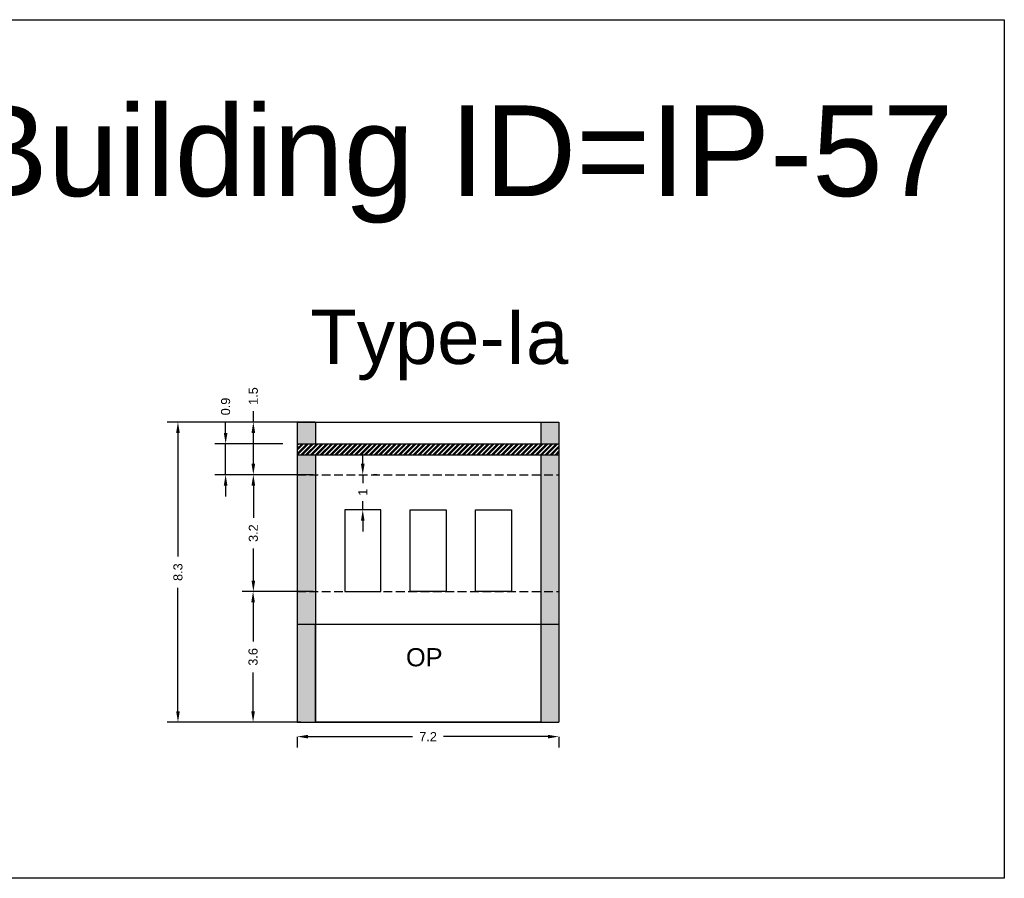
# Model space of a CAD drawing. Header units: metres. Extents: x 3416658 to 3417184, y -6712896 to -6712690.
# Tile 34 of 58: x 3416968 to 3416996, y -6712896 to -6712872. Entities that reach past the tile are written whole.
import ezdxf

# ---------------------------------------------------------------- set-up
doc = ezdxf.new("R2010")
doc.units = ezdxf.units.M
doc.linetypes.add('ACAD_ISO02W100', pattern=[15, 12, -3])
doc.layers.add('Dotted', color=7, linetype='ACAD_ISO02W100', plot=False)
doc.styles.get("Standard").update_dxf_attribs({"font": 'arial.ttf'})
doc.dimstyles.new('ISO-25', dxfattribs={"dimtxt": 0.25, "dimasz": 0.3, "dimexe": 0.3, "dimexo": 0.4, "dimgap": 0.2, "dimtad": 0, "dimdec": 1, "dimdsep": 46, "dimtxsty": 'Standard', "dimcen": 2.5, "dimadec": 0, "dimazin": 0, "dimtfac": 1, "dimtdec": 1, "dimtmove": 0, "dimatfit": 3, "dimfxl": 1, "dimarcsym": 0})

# ---------------------------------------------------------------- blocks, each defined once
blk = doc.blocks.new('*D507')
at = {"color": 0, "lineweight": -2, "transparency": 16777216}
for p, q in [((3416976.151, -6712887.939), (3416974.535, -6712887.939)), ((3416974.835, -6712888.239), (3416974.835, -6712889.312)), ((3416974.835, -6712891.239), (3416974.835, -6712890.166)), ((3416976.151, -6712891.539), (3416974.535, -6712891.539))]:
    blk.add_line(p, q, dxfattribs=at)
at = {"color": 0, "transparency": 16777216}
for points in [[(3416974.785, -6712888.239), (3416974.885, -6712888.239), (3416974.835, -6712887.939)], [(3416974.785, -6712891.239), (3416974.885, -6712891.239), (3416974.835, -6712891.539)]]:
    blk.add_solid(points, dxfattribs=at)
at = {"layer": 'Defpoints', "color": 0, "transparency": 16777216}
for p in [(3416974.835, -6712887.939), (3416976.551, -6712887.939), (3416976.551, -6712891.539)]:
    blk.add_point(p, dxfattribs=at)
at = {"color": 0, "transparency": 16777216, "insert": (3416974.835, -6712889.739), "char_height": 0.25, "attachment_point": 5, "rotation": 90}
blk.add_mtext('3.6', dxfattribs=at)
blk = doc.blocks.new('*D508')
at = {"color": 0, "lineweight": -2, "transparency": 16777216}
for p, q in [((3416976.489, -6712884.719), (3416974.542, -6712884.719)), ((3416974.842, -6712885.019), (3416974.842, -6712885.903)), ((3416974.842, -6712887.639), (3416974.842, -6712886.755)), ((3416976.489, -6712887.939), (3416974.542, -6712887.939))]:
    blk.add_line(p, q, dxfattribs=at)
at = {"color": 0, "transparency": 16777216}
for points in [[(3416974.792, -6712885.019), (3416974.892, -6712885.019), (3416974.842, -6712884.719)], [(3416974.792, -6712887.639), (3416974.892, -6712887.639), (3416974.842, -6712887.939)]]:
    blk.add_solid(points, dxfattribs=at)
at = {"layer": 'Defpoints', "color": 0, "transparency": 16777216}
for p in [(3416974.842, -6712884.719), (3416976.889, -6712884.719), (3416976.889, -6712887.939)]:
    blk.add_point(p, dxfattribs=at)
at = {"color": 0, "transparency": 16777216, "insert": (3416974.842, -6712886.329), "char_height": 0.25, "attachment_point": 5, "rotation": 90}
blk.add_mtext('3.2', dxfattribs=at)
blk = doc.blocks.new('*D509')
at = {"color": 0, "lineweight": -2, "transparency": 16777216}
for p, q in [((3416977.856, -6712884.419), (3416977.856, -6712884.119)), ((3416977.856, -6712884.719), (3416977.856, -6712884.956)), ((3416978.256, -6712884.719), (3416978.156, -6712884.719)), ((3416977.856, -6712885.684), (3416977.856, -6712885.448)), ((3416978.256, -6712885.684), (3416978.156, -6712885.684)), ((3416977.856, -6712885.984), (3416977.856, -6712886.284))]:
    blk.add_line(p, q, dxfattribs=at)
at = {"color": 0, "transparency": 16777216}
for points in [[(3416977.806, -6712884.419), (3416977.906, -6712884.419), (3416977.856, -6712884.719)], [(3416977.806, -6712885.984), (3416977.906, -6712885.984), (3416977.856, -6712885.684)]]:
    blk.add_solid(points, dxfattribs=at)
at = {"layer": 'Defpoints', "color": 0, "transparency": 16777216}
for p in [(3416977.856, -6712884.719), (3416977.856, -6712884.719), (3416977.856, -6712885.684)]:
    blk.add_point(p, dxfattribs=at)
at = {"color": 0, "transparency": 16777216, "insert": (3416977.856, -6712885.202), "char_height": 0.25, "attachment_point": 5, "rotation": 90}
blk.add_mtext('1', dxfattribs=at)
blk = doc.blocks.new('*D510')
at = {"color": 0, "lineweight": -2, "transparency": 16777216}
for p, q in [((3416974.842, -6712883.269), (3416974.842, -6712882.969)), ((3416976.151, -6712883.269), (3416974.542, -6712883.269)), ((3416974.842, -6712884.419), (3416974.842, -6712883.569)), ((3416975.651, -6712884.719), (3416974.542, -6712884.719))]:
    blk.add_line(p, q, dxfattribs=at)
at = {"color": 0, "transparency": 16777216}
for points in [[(3416974.792, -6712883.569), (3416974.892, -6712883.569), (3416974.842, -6712883.269)], [(3416974.792, -6712884.419), (3416974.892, -6712884.419), (3416974.842, -6712884.719)]]:
    blk.add_solid(points, dxfattribs=at)
at = {"layer": 'Defpoints', "color": 0, "transparency": 16777216}
for p in [(3416974.842, -6712883.269), (3416976.551, -6712883.269), (3416976.051, -6712884.719)]:
    blk.add_point(p, dxfattribs=at)
at = {"color": 0, "transparency": 16777216, "insert": (3416974.842, -6712882.552), "char_height": 0.25, "attachment_point": 5, "rotation": 90}
blk.add_mtext('1.5', dxfattribs=at)
blk = doc.blocks.new('*D511')
at = {"color": 0, "lineweight": -2, "transparency": 16777216}
for p, q in [((3416974.078, -6712883.569), (3416974.078, -6712883.269)), ((3416975.651, -6712883.869), (3416973.778, -6712883.869)), ((3416974.078, -6712884.719), (3416974.078, -6712883.869)), ((3416975.651, -6712884.719), (3416973.778, -6712884.719)), ((3416974.078, -6712885.019), (3416974.078, -6712885.319))]:
    blk.add_line(p, q, dxfattribs=at)
at = {"color": 0, "transparency": 16777216}
for points in [[(3416974.028, -6712883.569), (3416974.128, -6712883.569), (3416974.078, -6712883.869)], [(3416974.028, -6712885.019), (3416974.128, -6712885.019), (3416974.078, -6712884.719)]]:
    blk.add_solid(points, dxfattribs=at)
at = {"layer": 'Defpoints', "color": 0, "transparency": 16777216}
for p in [(3416974.078, -6712883.869), (3416976.051, -6712883.869), (3416976.051, -6712884.719)]:
    blk.add_point(p, dxfattribs=at)
at = {"color": 0, "transparency": 16777216, "insert": (3416974.078, -6712882.841), "char_height": 0.25, "attachment_point": 5, "rotation": 90}
blk.add_mtext('0.9', dxfattribs=at)
blk = doc.blocks.new('*D512')
at = {"color": 0, "lineweight": -2, "transparency": 16777216}
for p, q in [((3416976.544, -6712883.269), (3416972.465, -6712883.269)), ((3416972.765, -6712883.569), (3416972.765, -6712886.976)), ((3416972.765, -6712891.239), (3416972.765, -6712887.832)), ((3416975.751, -6712891.539), (3416972.465, -6712891.539))]:
    blk.add_line(p, q, dxfattribs=at)
at = {"color": 0, "transparency": 16777216}
for points in [[(3416972.715, -6712883.569), (3416972.815, -6712883.569), (3416972.765, -6712883.269)], [(3416972.715, -6712891.239), (3416972.815, -6712891.239), (3416972.765, -6712891.539)]]:
    blk.add_solid(points, dxfattribs=at)
at = {"layer": 'Defpoints', "color": 0, "transparency": 16777216}
for p in [(3416972.765, -6712883.269), (3416976.944, -6712883.269), (3416976.151, -6712891.539)]:
    blk.add_point(p, dxfattribs=at)
at = {"color": 0, "transparency": 16777216, "insert": (3416972.765, -6712887.404), "char_height": 0.25, "attachment_point": 5, "rotation": 90}
blk.add_mtext('8.3', dxfattribs=at)
blk = doc.blocks.new('*D513')
at = {"color": 0, "lineweight": -2, "transparency": 16777216}
for p, q in [((3416976.051, -6712891.939), (3416976.051, -6712892.236)), ((3416976.351, -6712891.936), (3416979.231, -6712891.936)), ((3416982.961, -6712891.936), (3416980.082, -6712891.936)), ((3416983.261, -6712891.939), (3416983.261, -6712892.236))]:
    blk.add_line(p, q, dxfattribs=at)
at = {"color": 0, "transparency": 16777216}
for points in [[(3416976.351, -6712891.886), (3416976.351, -6712891.986), (3416976.051, -6712891.936)], [(3416982.961, -6712891.886), (3416982.961, -6712891.986), (3416983.261, -6712891.936)]]:
    blk.add_solid(points, dxfattribs=at)
at = {"layer": 'Defpoints', "color": 0, "transparency": 16777216}
for p in [(3416976.051, -6712891.539), (3416983.261, -6712891.539), (3416983.261, -6712891.936)]:
    blk.add_point(p, dxfattribs=at)
at = {"color": 0, "transparency": 16777216, "insert": (3416979.656, -6712891.936), "char_height": 0.25, "attachment_point": 5}
blk.add_mtext('7.2', dxfattribs=at)

msp = doc.modelspace()

# ---------------------------------------------------------------- hatches: boundary and pattern name
h = msp.add_hatch(color=256)
h.dxf.hatch_style = 1
h.paths.add_polyline_path([(3416983.261, -6712884.719), (3416982.761, -6712884.719), (3416982.761, -6712887.939), (3416983.261, -6712887.939)])
h.paths.add_polyline_path([(3416983.261, -6712887.939), (3416982.761, -6712887.939), (3416982.761, -6712891.539), (3416983.261, -6712891.539)])
h.paths.add_polyline_path([(3416983.261, -6712884.169), (3416982.761, -6712884.169), (3416982.761, -6712884.719), (3416983.261, -6712884.719)])
h.paths.add_polyline_path([(3416983.261, -6712883.269), (3416982.761, -6712883.269), (3416982.761, -6712883.869), (3416983.261, -6712883.869)])
h.paths.add_polyline_path([(3416976.551, -6712883.269), (3416976.051, -6712883.269), (3416976.051, -6712883.869), (3416976.551, -6712883.869)])
h.paths.add_polyline_path([(3416976.551, -6712884.169), (3416976.051, -6712884.169), (3416976.051, -6712884.719), (3416976.551, -6712884.719)])
h.paths.add_polyline_path([(3416976.551, -6712884.719), (3416976.051, -6712884.719), (3416976.051, -6712887.939), (3416976.551, -6712887.939)])
h.paths.add_polyline_path([(3416976.551, -6712887.939), (3416976.051, -6712887.939), (3416976.051, -6712891.539), (3416976.551, -6712891.539)])
h = msp.add_hatch()
h.set_pattern_fill('ANSI32', color=256, scale=0.01)
h.set_pattern_definition([(45, (0, 26.99843), (-0.067351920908, 0.067351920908), []), (45, (0.0449, 26.99843), (-0.067351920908, 0.067351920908), [])])
h.paths.add_polyline_path([(3416983.261, -6712883.869), (3416976.051, -6712883.869), (3416976.051, -6712884.169), (3416983.261, -6712884.169)])

# ---------------------------------------------------------------- linework, layer by layer
for points in [[(3416962.334, -6712872.183), (3416995.531, -6712872.183), (3416995.531, -6712895.839), (3416962.334, -6712895.839)], [(3416978.351, -6712885.684), (3416977.361, -6712885.684), (3416977.361, -6712887.939), (3416978.351, -6712887.939)], [(3416979.161, -6712885.684), (3416980.151, -6712885.684), (3416980.151, -6712887.939), (3416979.161, -6712887.939)], [(3416980.961, -6712885.684), (3416981.951, -6712885.684), (3416981.951, -6712887.939), (3416980.961, -6712887.939)], [(3416976.551, -6712888.839), (3416982.761, -6712888.839), (3416982.761, -6712891.539), (3416976.551, -6712891.539)]]:
    msp.add_lwpolyline(points, close=True)
for points in [[(3416976.051, -6712883.269), (3416976.051, -6712891.539)], [(3416976.051, -6712883.269), (3416983.261, -6712883.269)], [(3416976.551, -6712883.269), (3416976.551, -6712883.869)], [(3416982.761, -6712883.269), (3416982.761, -6712883.869)], [(3416983.261, -6712883.269), (3416983.261, -6712891.539)], [(3416976.051, -6712883.869), (3416983.261, -6712883.869)], [(3416976.051, -6712884.169), (3416983.261, -6712884.169)], [(3416976.551, -6712884.169), (3416976.551, -6712891.539)], [(3416982.761, -6712884.169), (3416982.761, -6712891.539)], [(3416976.051, -6712888.839), (3416983.261, -6712888.839)], [(3416976.051, -6712891.539), (3416983.261, -6712891.539)]]:
    msp.add_lwpolyline(points)
at = {"layer": 'Dotted', "ltscale": 0.02}
for points in [[(3416976.051, -6712884.719), (3416983.261, -6712884.719)], [(3416976.051, -6712887.939), (3416983.261, -6712887.939)]]:
    msp.add_lwpolyline(points, dxfattribs=at)

# ---------------------------------------------------------------- texts
for s, heights, insert, char_height, attachment_point in [('Building ID=IP-57', [0.517], (3416966.851, -6712874.544), 2.5, 1), ('Type-Ia  ', [0.517], (3416976.415, -6712880.168), 1.5, 1), ('OP', [0], (3416980.056, -6712889.498), 0.5, 3)]:
    msp.add_mtext_dynamic_manual_height_columns(s, width=67.86454, gutter_width=12.5, heights=heights, dxfattribs=dict(insert=insert, char_height=char_height, attachment_point=attachment_point))

# ---------------------------------------------------------------- dimensions: what is measured, and where the dimension line sits
for base, p1, p2, picture, middle in [((3416974.842148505, -6712883.269052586), (3416976.051349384, -6712884.719052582), (3416976.551349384, -6712883.269052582), '*D510', (3416974.842148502, -6712882.552306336)), ((3416974.077682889, -6712883.869052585), (3416976.051349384, -6712884.719052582), (3416976.051349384, -6712883.869052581), '*D511', (3416974.077682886, -6712882.841221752)), ((3416972.765, -6712883.269), (3416976.151, -6712891.539), (3416976.944, -6712883.269), '*D512', (3416972.765, -6712887.404)), ((3416974.842, -6712884.719), (3416976.889, -6712887.939), (3416976.889, -6712884.719), '*D508', (3416974.842, -6712886.329)), ((3416974.835, -6712887.939), (3416976.551, -6712891.539), (3416976.551, -6712887.939), '*D507', (3416974.835, -6712889.739))]:
    dim = msp.add_linear_dim(base=base, p1=p1, p2=p2, angle=90, dimstyle='ISO-25')
    dim.commit()
    dim.dimension.update_dxf_attribs({"geometry": picture, "text_midpoint": middle})
dim = msp.add_linear_dim(base=(3416977.856, -6712884.719), p1=(3416977.856, -6712885.684), p2=(3416977.856, -6712884.719), angle=90, dimstyle='ISO-25')
dim.commit()
dim.dimension.update_dxf_attribs({"geometry": '*D509', "text_midpoint": (3416977.856, -6712885.202), "dimtype": 160})
dim = msp.add_linear_dim(base=(3416983.261, -6712891.936), p1=(3416976.051, -6712891.539), p2=(3416983.261, -6712891.539), dimstyle='ISO-25')
dim.commit()
dim.dimension.update_dxf_attribs({"geometry": '*D513', "text_midpoint": (3416979.656, -6712891.936)})

doc.saveas('drawing.dxf')
